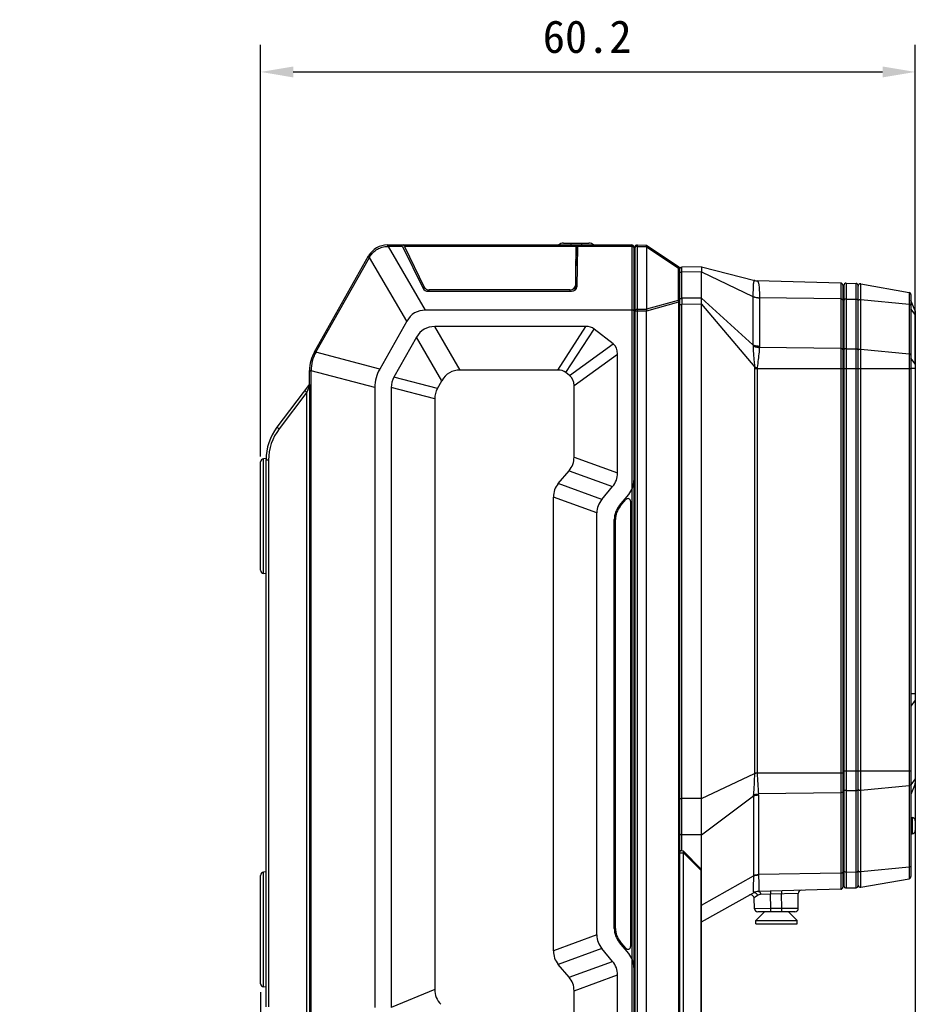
# Model space of a CAD drawing. Header units: millimetres. Extents: x 29 to 359, y 24 to 268.
# Tile 9 of 17: x 157 to 240, y 175 to 266. Entities that reach past the tile are written whole.
import ezdxf

# ---------------------------------------------------------------- set-up
doc = ezdxf.new("R2010")
doc.units = ezdxf.units.MM
doc.header["$LTSCALE"] = 23.1
doc.header["$PDMODE"] = 3
doc.header["$PDSIZE"] = 8
doc.layers.get('0').update_dxf_attribs({"linetype": 'CONTINUOUS'})
doc.layers.get('Defpoints').update_dxf_attribs({"linetype": 'CONTINUOUS'})
doc.layers.add('00_COMPONENTS', color=7, linetype='CONTINUOUS')
doc.layers.add('51__DRAFT_DIMS', color=7, linetype='CONTINUOUS')
doc.styles.get("Standard").update_dxf_attribs({"font": 'simfang.ttf'})
doc.dimstyles.new('DIMSTYLE_1', dxfattribs={"dimtxt": 3, "dimasz": 3, "dimexe": 2.5, "dimexo": 0.5, "dimgap": 0.75, "dimtad": 1, "dimdsep": 46, "dimtxsty": 'STANDARD', "dimblk": '_FILLED', "dimblk1": '_FILLED', "dimblk2": '_FILLED', "dimcen": 0.09, "dimclrt": 256, "dimazin": 2, "dimtp": 0.3, "dimtm": 0.3, "dimtfac": 1, "dimtofl": 0, "dimtmove": 0, "dimatfit": 3, "dimldrblk": '_FILLED', "dimfxl": 1, "dimtolj": 1, "dimarcsym": 0})
doc.dimstyles.new('DIMSTYLE_2', dxfattribs={"dimtxt": 3, "dimasz": 3, "dimexe": 2.5, "dimexo": 0.5, "dimgap": 0.75, "dimtad": 1, "dimdec": 1, "dimdsep": 46, "dimtxsty": 'STANDARD', "dimblk": '_FILLED', "dimblk1": '_FILLED', "dimblk2": '_FILLED', "dimcen": 0.09, "dimclrt": 256, "dimazin": 2, "dimtp": 0.3, "dimtm": 0.3, "dimtfac": 1, "dimtdec": 1, "dimtofl": 0, "dimtmove": 0, "dimatfit": 3, "dimldrblk": '_FILLED', "dimfxl": 1, "dimtolj": 1, "dimarcsym": 0})
doc.dimstyles.get("Standard").update_dxf_attribs({"dimtxt": 3, "dimasz": 3, "dimexe": 2.5, "dimexo": 0.5, "dimtad": 1, "dimdsep": 46, "dimtxsty": 'STANDARD', "dimblk": '_FILLED', "dimblk1": '_FILLED', "dimblk2": '_FILLED', "dimcen": 0.09, "dimclrt": 3, "dimazin": 2, "dimtol": 1, "dimtp": 0.01, "dimtm": 0.01, "dimtfac": 1, "dimtofl": 0, "dimtmove": 0, "dimatfit": 3, "dimldrblk": '_FILLED', "dimfxl": 1, "dimtolj": 1, "dimarcsym": 0})

# ---------------------------------------------------------------- blocks, each defined once
blk = doc.blocks.new('_FILLED')
at = {"color": 0, "linetype": 'ByBlock'}
blk.add_solid([(0, 0), (-1, 0.167), (-1, -0.167)], dxfattribs=at)
blk = doc.blocks.new('*D3')
at = {"layer": '51__DRAFT_DIMS', "color": 0, "lineweight": -2}
for p, q in [((179.456, 225.812), (179.456, 263.66)), ((239.606, 234.386), (239.606, 263.66)), ((182.456, 261.16), (236.606, 261.16))]:
    blk.add_line(p, q, dxfattribs=at)
at = {"layer": 'Defpoints', "color": 0}
for p in [(239.606, 261.16), (239.606, 233.886), (179.456, 225.312)]:
    blk.add_point(p, dxfattribs=at)
at = {"layer": '51__DRAFT_DIMS', "color": 0, "linetype": 'ByBlock', "lineweight": -2, "xscale": 3, "yscale": 3, "zscale": 3, "rotation": 180}
blk.add_blockref('_FILLED', (179.456, 261.16), dxfattribs=at)
at = {"layer": '51__DRAFT_DIMS', "color": 0, "linetype": 'ByBlock', "lineweight": -2, "xscale": 3, "yscale": 3, "zscale": 3}
blk.add_blockref('_FILLED', (239.606, 261.16), dxfattribs=at)
at = {"layer": '51__DRAFT_DIMS', "insert": (209.464, 265.91), "char_height": 3, "attachment_point": 2, "line_spacing_factor": 0.9}
blk.add_mtext('\\A1;60.2', dxfattribs=at)
blk = doc.blocks.new('*D4')
at = {"layer": '51__DRAFT_DIMS', "color": 0, "lineweight": -2}
for p, q in [((179.456, 176.582), (179.456, 122.513)), ((219.956, 162.556), (219.956, 122.513)), ((182.456, 125.013), (216.956, 125.013))]:
    blk.add_line(p, q, dxfattribs=at)
at = {"layer": 'Defpoints', "color": 0}
for p in [(179.456, 177.082), (219.956, 163.056), (219.956, 125.013)]:
    blk.add_point(p, dxfattribs=at)
at = {"layer": '51__DRAFT_DIMS', "color": 0, "linetype": 'ByBlock', "lineweight": -2, "xscale": 3, "yscale": 3, "zscale": 3, "rotation": 180}
blk.add_blockref('_FILLED', (179.456, 125.013), dxfattribs=at)
at = {"layer": '51__DRAFT_DIMS', "color": 0, "linetype": 'ByBlock', "lineweight": -2, "xscale": 3, "yscale": 3, "zscale": 3}
blk.add_blockref('_FILLED', (219.956, 125.013), dxfattribs=at)
at = {"layer": '51__DRAFT_DIMS', "insert": (199.61, 129.763), "char_height": 3, "attachment_point": 2, "line_spacing_factor": 0.9}
blk.add_mtext('\\A1;40.5', dxfattribs=at)
blk = doc.blocks.new('*D22')
at = {"color": 0, "lineweight": -2}
for p, q in [((239.608, 195.749), (239.608, 115.059)), ((157.327, 161.787), (157.327, 115.059)), ((160.327, 117.559), (193.685, 117.559)), ((236.608, 117.559), (203.25, 117.559))]:
    blk.add_line(p, q, dxfattribs=at)
at = {"layer": 'Defpoints', "color": 0}
for p in [(239.608, 196.249), (157.327, 162.287), (239.608, 117.559)]:
    blk.add_point(p, dxfattribs=at)
at = {"color": 0, "linetype": 'ByBlock', "lineweight": -2, "xscale": 3, "yscale": 3, "zscale": 3, "rotation": 180}
blk.add_blockref('_FILLED', (157.327, 117.559), dxfattribs=at)
at = {"color": 0, "linetype": 'ByBlock', "lineweight": -2, "xscale": 3, "yscale": 3, "zscale": 3}
blk.add_blockref('_FILLED', (239.608, 117.559), dxfattribs=at)
at = {"color": 0, "insert": (198.468, 117.559), "char_height": 3, "attachment_point": 5}
blk.add_mtext('\\A1;82.3{}{{\\H0.7x;}{}}', dxfattribs=at)

msp = doc.modelspace()

# ---------------------------------------------------------------- linework, layer by layer
at = {"layer": '00_COMPONENTS'}
for p, q in [((207.29, 245.437), (209.623, 245.437)), ((207.956, 245.437), (207.956, 245.262)), ((208.956, 245.437), (208.956, 245.262)), ((191.118, 245.126), (191.2, 245.129)), ((191.124, 245.262), (213.556, 245.262)), ((191.2, 245.262), (191.2, 245.129)), ((194.624, 239.262), (191.2, 245.129)), ((192.504, 245.129), (191.2, 245.129)), ((192.504, 245.129), (194.388, 241.263)), ((192.666, 245.129), (194.489, 241.388)), ((208.428, 245.129), (192.666, 245.129)), ((208.428, 245.129), (208.375, 241.539)), ((208.466, 243.87), (208.52, 245.262)), ((208.578, 245.129), (208.524, 241.414)), ((213.556, 245.129), (208.578, 245.129)), ((213.556, 245.262), (213.556, 157.262)), ((213.756, 245.062), (213.756, 157.462)), ((213.856, 245.059), (213.856, 157.466)), ((214.06, 245.259), (214.06, 157.266)), ((214.06, 245.259), (214.905, 245.244)), ((214.06, 245.127), (214.922, 245.118)), ((214.906, 245.243), (217.867, 243.269)), ((214.922, 245.118), (214.924, 245.118)), ((214.924, 245.118), (214.924, 239.357)), ((214.927, 245.096), (217.829, 243.162)), ((184.409, 235.441), (189.382, 244.246)), ((184.535, 235.392), (189.461, 244.114)), ((189.345, 244.18), (189.461, 244.114)), ((189.461, 244.114), (189.503, 244.184)), ((192.885, 238.247), (189.461, 244.114)), ((208.407, 243.693), (208.435, 243.722)), ((208.466, 243.87), (208.435, 243.429)), ((208.435, 243.429), (208.435, 243.722)), ((208.435, 241.184), (208.435, 243.429)), ((217.829, 243.162), (217.829, 240.146)), ((217.956, 243.103), (217.956, 159.422)), ((219.956, 243.245), (218.153, 243.213)), ((219.956, 242.8), (218.153, 242.768)), ((218.153, 240.352), (218.153, 242.768)), ((219.956, 243.245), (219.956, 242.8)), ((219.956, 243.245), (224.853, 241.989)), ((219.956, 240.361), (219.956, 242.8)), ((219.956, 242.8), (224.697, 240.528)), ((225.069, 241.959), (225.075, 241.958)), ((232.762, 241.758), (225.069, 241.959)), ((232.762, 241.758), (232.762, 186.032)), ((233.262, 241.745), (233.262, 186.15)), ((233.262, 241.745), (234.162, 241.721)), ((234.162, 186.173), (234.162, 241.721)), ((234.591, 186.22), (234.591, 241.675)), ((234.591, 241.675), (239.041, 240.89)), ((194.472, 241.148), (194.489, 241.388)), ((194.851, 241.003), (208.023, 241.003)), ((194.944, 241.003), (194.952, 241.128)), ((207.875, 241.128), (194.952, 241.128)), ((207.875, 241.128), (207.863, 241.003)), ((208.374, 241.512), (208.336, 241.094)), ((232.956, 241.558), (232.956, 186.232)), ((233.056, 241.545), (233.056, 186.349)), ((234.356, 186.373), (234.356, 241.521)), ((239.041, 240.89), (239.041, 187.004)), ((217.865, 239.986), (214.905, 239.182)), ((217.829, 240.146), (214.924, 239.357)), ((217.865, 239.986), (217.865, 162.539)), ((217.956, 239.986), (217.865, 239.986)), ((219.956, 240.361), (218.153, 240.352)), ((219.956, 161.395), (219.956, 240.361)), ((219.956, 240.361), (224.696, 236.079)), ((224.697, 240.518), (224.696, 236.079)), ((225.288, 240.399), (225.287, 235.961)), ((232.762, 240.291), (225.288, 240.399)), ((233.262, 240.284), (234.162, 240.27)), ((234.591, 240.245), (239.041, 239.809)), ((239.206, 240.693), (239.206, 187.201)), ((239.592, 239.187), (239.206, 240.151)), ((213.556, 239.262), (194.624, 239.262)), ((214.905, 239.171), (213.856, 239.171)), ((214.92, 239.328), (214.06, 239.336)), ((214.905, 163.353), (214.905, 239.171)), ((217.956, 239.797), (218.153, 239.797)), ((219.956, 239.807), (218.153, 239.797)), ((218.153, 189.579), (218.153, 239.797)), ((219.956, 239.807), (224.854, 234.023)), ((239.592, 238.859), (239.206, 239.394)), ((239.592, 239.187), (239.592, 195.715)), ((239.606, 239.112), (239.606, 195.789)), ((192.885, 238.247), (190.401, 233.849)), ((213.856, 238.778), (213.756, 238.778)), ((197.801, 233.762), (195.466, 237.762)), ((209.354, 237.762), (195.466, 237.762)), ((206.758, 233.762), (209.354, 237.762)), ((207.501, 233.529), (210.097, 237.529)), ((211.846, 236.163), (210.097, 237.529)), ((193.777, 236.776), (191.707, 233.112)), ((196.112, 232.776), (193.777, 236.776)), ((184.418, 235.457), (184.535, 235.392)), ((184.525, 235.374), (184.535, 235.392)), ((190.401, 233.849), (184.535, 235.392)), ((207.846, 233.26), (211.846, 236.163)), ((232.762, 235.731), (225.284, 235.839)), ((233.262, 235.724), (234.162, 235.71)), ((234.591, 235.685), (239.041, 235.249)), ((208.256, 232.326), (212.256, 235.229)), ((212.256, 224.298), (212.256, 235.229)), ((239.592, 234.318), (239.206, 234.853)), ((183.956, 232.442), (183.956, 233.719)), ((183.956, 233.7), (184.09, 233.7)), ((184.09, 233.7), (184.09, 233.72)), ((184.09, 172.742), (184.09, 233.7)), ((189.956, 232.158), (184.09, 233.7)), ((206.758, 233.762), (197.801, 233.762)), ((207.846, 233.26), (207.501, 233.529)), ((224.847, 233.902), (224.847, 196.732)), ((224.847, 233.902), (232.956, 233.902)), ((225.069, 233.902), (225.069, 196.732)), ((232.956, 233.635), (233.056, 233.635)), ((233.056, 233.902), (239.206, 233.902)), ((239.606, 233.886), (239.206, 233.886)), ((195.707, 232.06), (191.707, 233.112)), ((195.707, 232.06), (196.112, 232.776)), ((183.956, 232.462), (180.965, 228.499)), ((183.698, 231.717), (181.156, 228.349)), ((183.972, 232.382), (183.698, 231.717)), ((183.698, 172.742), (183.698, 231.717)), ((183.786, 231.929), (183.772, 231.896)), ((183.972, 172.742), (183.972, 232.382)), ((189.956, 232.158), (189.956, 175.172)), ((191.456, 232.158), (191.456, 175.173)), ((195.456, 231.106), (191.456, 232.158)), ((208.256, 225.754), (208.256, 232.326)), ((195.456, 231.106), (195.456, 176.829)), ((179.959, 225.635), (179.725, 225.61)), ((179.725, 215.054), (179.725, 225.61)), ((179.956, 175.212), (179.956, 225.54)), ((180.198, 225.487), (179.956, 225.487)), ((180.198, 225.487), (180.198, 175.212)), ((208.256, 225.754), (212.256, 224.298)), ((179.456, 215.352), (179.456, 225.312)), ((206.81, 223.325), (207.802, 224.507)), ((207.802, 224.507), (211.802, 223.051)), ((210.81, 221.869), (206.81, 223.325)), ((210.81, 221.869), (211.802, 223.051)), ((206.356, 180.377), (206.356, 222.078)), ((210.356, 220.622), (206.356, 222.078)), ((212.424, 221.303), (213.288, 222.333)), ((212.501, 221.239), (213.015, 221.851)), ((213.456, 221.691), (213.456, 180.764)), ((210.356, 181.833), (210.356, 220.622)), ((211.956, 182.437), (211.956, 220.018)), ((212.056, 182.437), (212.056, 220.018)), ((179.956, 215.03), (179.725, 215.054)), ((239.606, 204.008), (239.206, 204.008)), ((239.592, 203.409), (239.206, 202.874)), ((219.956, 194.369), (224.848, 196.68)), ((224.847, 196.732), (232.956, 196.732)), ((232.956, 196.92), (239.206, 196.92)), ((234.591, 195.138), (239.041, 195.573)), ((239.592, 196.176), (239.206, 195.641)), ((239.592, 195.715), (239.206, 194.751)), ((219.956, 191.04), (224.741, 194.628)), ((224.741, 194.628), (224.741, 187.318)), ((232.762, 194.903), (225.201, 194.793)), ((225.203, 194.699), (225.203, 187.389)), ((233.262, 195.099), (234.162, 195.112)), ((217.956, 194.378), (218.153, 194.378)), ((218.153, 193.326), (218.153, 194.378)), ((219.956, 194.369), (218.153, 194.378)), ((218.153, 191.727), (218.153, 193.326)), ((239.206, 192.632), (239.306, 192.632)), ((239.306, 192.632), (239.306, 191.132)), ((239.606, 192.332), (239.606, 191.432)), ((218.153, 191.384), (218.153, 191.727)), ((219.956, 191.04), (218.153, 191.05)), ((239.206, 191.132), (239.306, 191.132)), ((217.956, 189.379), (218.298, 189.379)), ((219.898, 187.921), (218.298, 189.521)), ((218.298, 162.572), (218.298, 189.379)), ((219.898, 187.779), (218.298, 189.379)), ((179.956, 187.635), (179.725, 187.61)), ((179.725, 177.054), (179.725, 187.61)), ((219.898, 187.779), (219.898, 163.056)), ((219.898, 187.779), (219.956, 187.779)), ((232.762, 187.499), (225.203, 187.389)), ((233.262, 187.611), (234.162, 187.624)), ((234.591, 187.65), (239.041, 188.085)), ((179.456, 177.352), (179.456, 187.312)), ((219.956, 184.585), (224.742, 187.265)), ((234.591, 186.22), (239.041, 187.004)), ((219.956, 183.027), (224.742, 185.707)), ((224.741, 185.707), (224.742, 185.707)), ((232.762, 186.032), (225.203, 185.834)), ((225.204, 185.834), (225.203, 185.834)), ((226.314, 185.571), (225.391, 185.546)), ((226.306, 185.863), (226.314, 185.571)), ((228.856, 185.637), (226.314, 185.571)), ((226.349, 184.254), (226.314, 185.571)), ((227.306, 185.889), (227.314, 185.597)), ((227.349, 184.254), (227.314, 185.597)), ((228.856, 184.262), (228.856, 185.637)), ((233.262, 186.15), (234.162, 186.173)), ((225.12, 185.459), (224.79, 185.238)), ((224.841, 184.247), (224.79, 185.238)), ((226.349, 184.254), (224.841, 184.247)), ((224.956, 183.162), (225.756, 183.962)), ((228.556, 183.962), (225.141, 183.962)), ((226.349, 183.962), (226.349, 184.254)), ((227.349, 184.254), (226.349, 184.254)), ((228.856, 184.262), (227.349, 184.254)), ((227.349, 183.962), (227.349, 184.254)), ((228.756, 183.162), (227.956, 183.962)), ((224.956, 182.862), (224.956, 183.162)), ((224.956, 183.162), (228.756, 183.162)), ((224.958, 182.862), (228.755, 182.862)), ((228.756, 182.862), (228.756, 183.162)), ((210.356, 181.833), (206.356, 180.377)), ((213.288, 180.121), (212.424, 181.151)), ((213.015, 180.603), (212.501, 181.216)), ((210.81, 180.586), (206.81, 179.13)), ((211.802, 179.403), (210.81, 180.586)), ((207.802, 177.947), (211.802, 179.403)), ((207.802, 177.947), (206.81, 179.13)), ((208.256, 176.7), (212.256, 178.156)), ((212.256, 167.275), (212.256, 178.156)), ((179.956, 177.03), (179.725, 177.054)), ((195.456, 176.829), (191.456, 175.173)), ((208.256, 170.178), (208.256, 176.7))]:
    msp.add_line(p, q, dxfattribs=at)
msp.add_lwpolyline([(183.879, 232.156), (183.869, 232.132), (183.859, 232.107)], dxfattribs=at)
for centre, radius, start, end in [((207.29, 244.812), 0.625, 90, 133.93443), ((209.623, 244.812), 0.625, 46.06557, 90), ((191.124, 243.262), 2, 90, 150.54083), ((213.556, 245.062), 0.2, 0, 90), ((214.056, 245.059), 0.2, 89, 180), ((215.256, 245.183), 0.34, 189.68091, 191.03332), ((213.656, 243.959), 0.2, 300.00668, 360), ((217.756, 243.103), 0.2, 0, 56.30993), ((218.156, 243.013), 0.2, 91, 180), ((225.095, 242.959), 1, 255.61337, 268.5), ((225.098, 242.947), 0.989, 255.61484, 268.6442), ((232.756, 241.558), 0.2, 0, 88.5), ((233.256, 241.545), 0.2, 88.5, 180), ((234.156, 241.521), 0.2, 0, 88.5), ((234.556, 241.478), 0.2, 80, 180), ((232.856, 240.974), 0.2, 300.00969, 360), ((239.006, 240.693), 0.2, 0, 80), ((473.362, 240.075), 255.21, 179.93774, 180.06226), ((239.406, 239.112), 0.2, 0, 21.80141), ((187.456, 233.719), 3.5, 150.54083, 180), ((187.568, 233.69), 3.478, 151.04124, 179.49959), ((234.418, 235.575), 0.0617, 174.53876, 179.99171), ((225.892, 233.902), 1.045, 173.33478, 179.98666), ((228.837, 266.045), 32.268, 262.90925, 263.30758), ((225.705, 233.902), 0.635, 171.44742, 179.97114), ((184.956, 225.487), 5, 142.95753, 180), ((184.948, 225.487), 4.75, 142.95753, 180), ((179.756, 225.312), 0.3, 96, 180), ((211.756, 223.619), 2, 320, 360), ((213.206, 221.691), 0.25, 0, 140), ((213.956, 220.018), 2, 140, 180), ((213.956, 220.018), 1.9, 140, 180), ((179.756, 215.352), 0.3, 180, 264), ((225.886, 196.732), 1.039, 180.00102, 182.82502), ((228.829, 120.96), 75.825, 92.84123, 93.00974), ((225.699, 196.732), 0.629, 180.00221, 183.63119), ((427.046, 209.554), 202.384, 183.64379, 184.18255), ((239.406, 195.789), 0.2, 338.19859, 360), ((223.471, 194.765), 1.278, 353.83249, 357.39255), ((223.54, 194.699), 1.663, 359.98131, 3.24197), ((234.418, 195.247), 0.0617, 180.00829, 185.46124), ((239.306, 192.332), 0.3, 0, 90), ((239.306, 191.432), 0.3, 270, 360), ((218.156, 189.379), 0.2, 45, 180), ((179.756, 187.312), 0.3, 96, 180), ((219.756, 187.779), 0.2, 0, 45), ((226.193, 187.389), 0.989, 179.99447, 182.39306), ((226.381, 187.318), 1.64, 179.99773, 181.8586), ((232.856, 186.921), 0.2, 0, 59.99031), ((239.006, 187.201), 0.2, 280, 360), ((225.229, 184.834), 1, 91.5, 119.24883), ((224.822, 185.562), 0.166, 115.46264, 119.24592), ((225.23, 184.835), 0.999, 91.47716, 119.24806), ((229.156, 185.637), 0.3, 91.5, 180), ((232.756, 186.232), 0.2, 271.5, 360), ((233.256, 186.349), 0.2, 180, 271.5), ((234.156, 186.373), 0.2, 271.5, 360), ((234.556, 186.417), 0.2, 180, 280), ((224.49, 185.222), 0.3, 3, 119.24883), ((225.141, 184.262), 0.3, 183, 270), ((228.556, 184.262), 0.3, 270, 360), ((213.956, 182.437), 2, 180, 220), ((213.956, 182.437), 1.9, 180, 220), ((213.206, 180.764), 0.25, 220, 360), ((211.756, 178.836), 2, 0, 40), ((179.756, 177.352), 0.3, 180, 264)]:
    msp.add_arc(centre, radius, start, end, dxfattribs=at)
for centre, major_axis, ratio, start_param, end_param in [((192.492, 244.962), (-0.101, 0.299), 0.232074, -1.060659, -0.077865), ((192.654, 244.962), (-0.101, 0.299), 0.232072, -1.060659, -0.077865), ((208.412, 244.962), (0.012, 0.3), 0.035654, -0.981424, 0.001369), ((208.562, 244.962), (0.012, 0.3), 0.035656, -0.981424, 0.00137), ((215.615, 244.969), (0.689, -0.165), 0.307877, -3.06782, -2.972477), ((207.935, 243.429), (0.501, 0.001), 0.680615, -0.001179, 0.351102), ((207.935, 243.721), (0.501, 0.001), 0.680615, -0.001179, 0.326445), ((194.851, 241.419), (0.5, 0), 0.831442, -2.756624, -1.5708), ((194.952, 241.544), (0.5, 0), 0.831443, -2.756623, -1.570796), ((207.875, 241.544), (0.501, 0), 0.830971, -1.570796, -0.012096), ((208.023, 241.419), (0.501, 0), 0.830971, 4.712386, 6.271089), ((197.246, 232.772), (3.637, -6.231), 0.498973, 2.8582, 3.424985), ((215.327, 239.171), (0.422, 0), 0.649116, 3.10401, 3.141593), ((214.059, 238.996), (0.858, 0.393), 0.276052, -0.223051, -0.125837), ((213.586, 204.777), (-19.108, 32.737), 0.211051, -0.122564, 0.122564), ((196.764, 217.147), (13.26, 20.435), 0.205253, -0.018032, 0.132405), ((191.641, 221.149), (20.405, 14.808), 0.198319, -0.142933, 0.056928), ((201.134, 230.124), (11.065, -2.909), 0.541887, 3.000084, 3.283101), ((215.92, 200.777), (19.108, -32.737), 0.211051, 3.019028, 3.264157), ((194.168, 213.147), (-13.26, -20.435), 0.205253, 3.12356, 3.273998), ((224.441, 223.996), (32.922, -8.655), 0.235012, 3.079887, 3.203298), ((187.641, 218.246), (-20.405, -14.808), 0.198319, 2.998659, 3.19852), ((228.441, 222.945), (32.922, -8.655), 0.235012, 3.079887, 3.203298), ((175.272, 237.054), (-32.871, 11.964), 0.228697, 3.058545, 3.22464), ((179.272, 235.598), (32.871, -11.964), 0.228697, -0.083047, 0.083047), ((239.341, 210.778), (32.871, -11.964), 0.228697, 3.058545, 3.22464), ((243.341, 209.322), (32.871, -11.964), 0.228697, 3.058545, 3.22464), ((243.341, 193.132), (32.871, 11.964), 0.228697, 3.058545, 3.22464), ((239.341, 191.676), (32.871, 11.964), 0.228697, 3.058545, 3.22464), ((179.272, 166.857), (32.871, 11.964), 0.228697, -0.083047, 0.083047), ((175.272, 165.401), (-32.871, -11.964), 0.228697, 3.058545, 3.22464), ((228.441, 189.688), (32.842, 13.604), 0.225045, 3.048645, 3.234541)]:
    msp.add_ellipse(centre, major_axis=major_axis, ratio=ratio, start_param=start_param, end_param=end_param, dxfattribs=at)
for points, knots in [([(189.503, 244.184), (189.587, 244.323), (189.791, 244.58), (190.181, 244.877), (190.632, 245.071), (190.956, 245.122), (191.118, 245.126)], [0, 0, 0, 0, 0.249986, 0.499998, 0.75001, 1, 1, 1, 1]), ([(191.124, 245.262), (191.123, 245.262), (191.123, 245.261), (191.123, 245.26), (191.122, 245.257), (191.122, 245.253), (191.122, 245.248), (191.121, 245.239), (191.12, 245.225), (191.12, 245.205), (191.119, 245.182), (191.119, 245.155), (191.118, 245.136), (191.118, 245.126)], [0, 0, 0, 0, 0.00521, 0.018244, 0.039536, 0.069082, 0.106797, 0.15255, 0.267456, 0.412073, 0.584181, 0.781177, 1, 1, 1, 1]), ([(213.756, 245.018), (213.756, 245.025), (213.754, 245.04), (213.741, 245.062), (213.722, 245.081), (213.687, 245.104), (213.631, 245.124), (213.582, 245.129), (213.556, 245.129)], [0, 0, 0, 0, 0.08844, 0.183869, 0.29103, 0.411811, 0.690209, 1, 1, 1, 1]), ([(214.06, 245.127), (214.034, 245.127), (213.984, 245.122), (213.927, 245.103), (213.891, 245.08), (213.872, 245.06), (213.859, 245.039), (213.856, 245.023), (213.856, 245.016)], [0, 0, 0, 0, 0.309489, 0.588285, 0.709253, 0.816471, 0.911792, 1, 1, 1, 1]), ([(214.921, 245.126), (214.918, 245.142), (214.916, 245.164), (214.914, 245.191), (214.913, 245.208), (214.912, 245.221), (214.911, 245.232), (214.909, 245.239), (214.907, 245.243), (214.906, 245.243)], [0, 0, 0, 0, 0.393476, 0.558047, 0.69856, 0.813456, 0.901655, 0.962999, 1, 1, 1, 1]), ([(189.382, 244.246), (189.382, 244.246), (189.383, 244.246), (189.385, 244.245), (189.388, 244.244), (189.391, 244.243), (189.396, 244.24), (189.404, 244.236), (189.417, 244.23), (189.434, 244.221), (189.455, 244.21), (189.478, 244.198), (189.495, 244.189), (189.503, 244.184)], [0, 0, 0, 0, 0.00521, 0.018244, 0.039536, 0.069082, 0.106797, 0.15255, 0.267456, 0.412073, 0.584181, 0.781177, 1, 1, 1, 1]), ([(208.466, 243.87), (208.466, 243.877), (208.463, 243.892), (208.451, 243.914), (208.434, 243.936), (208.419, 243.949), (208.411, 243.955)], [0, 0, 0, 0, 0.210244, 0.440607, 0.701665, 1, 1, 1, 1]), ([(213.856, 243.649), (213.856, 243.639), (213.851, 243.618), (213.829, 243.59), (213.797, 243.568), (213.771, 243.557), (213.756, 243.553)], [0, 0, 0, 0, 0.20057, 0.42752, 0.694057, 1, 1, 1, 1]), ([(217.867, 243.269), (217.867, 243.269), (217.867, 243.268), (217.867, 243.267), (217.866, 243.265), (217.865, 243.261), (217.864, 243.257), (217.862, 243.252), (217.86, 243.247), (217.857, 243.237), (217.852, 243.224), (217.845, 243.206), (217.837, 243.185), (217.832, 243.17), (217.829, 243.162)], [0, 0, 0, 0, 0.004982, 0.018077, 0.03943, 0.06899, 0.106664, 0.152319, 0.205792, 0.266896, 0.411113, 0.582955, 0.78014, 1, 1, 1, 1]), ([(217.956, 243.059), (217.956, 243.064), (217.955, 243.076), (217.948, 243.092), (217.937, 243.108), (217.915, 243.128), (217.879, 243.148), (217.847, 243.158), (217.829, 243.162)], [0, 0, 0, 0, 0.095147, 0.194848, 0.302717, 0.420988, 0.690616, 1, 1, 1, 1]), ([(217.956, 242.657), (217.956, 242.664), (217.959, 242.68), (217.971, 242.701), (217.99, 242.72), (218.024, 242.743), (218.079, 242.762), (218.128, 242.768), (218.153, 242.768)], [0, 0, 0, 0, 0.08868, 0.184225, 0.291336, 0.411936, 0.689937, 1, 1, 1, 1]), ([(218.153, 242.768), (218.153, 242.801), (218.153, 242.863), (218.153, 242.95), (218.152, 243.016), (218.152, 243.063), (218.152, 243.094), (218.152, 243.121), (218.152, 243.145), (218.152, 243.165), (218.153, 243.18), (218.153, 243.19), (218.153, 243.196), (218.153, 243.201), (218.153, 243.205), (218.153, 243.209), (218.153, 243.211), (218.153, 243.212), (218.153, 243.213), (218.153, 243.213), (218.153, 243.213), (218.153, 243.213)], [0, 0, 0, 0, 0.219576, 0.417058, 0.589486, 0.665473, 0.734252, 0.795564, 0.849177, 0.89489, 0.932529, 0.948277, 0.961955, 0.97355, 0.983054, 0.990455, 0.995748, 0.997602, 0.998928, 0.999726, 1, 1, 1, 1]), ([(224.843, 241.99), (224.839, 241.991), (224.831, 241.99), (224.816, 241.986), (224.798, 241.971), (224.78, 241.943), (224.765, 241.904), (224.751, 241.853), (224.74, 241.79), (224.73, 241.714), (224.721, 241.627), (224.714, 241.527), (224.706, 241.371), (224.701, 241.2), (224.698, 241.014), (224.696, 240.86), (224.696, 240.697), (224.696, 240.586), (224.696, 240.528)], [0, 0, 0, 0, 0.007426, 0.014864, 0.031423, 0.052667, 0.080273, 0.115134, 0.157729, 0.208286, 0.266866, 0.333405, 0.407737, 0.578741, 0.674755, 0.777239, 0.885802, 1, 1, 1, 1]), ([(224.853, 241.989), (224.852, 241.989), (224.849, 241.99), (224.845, 241.99), (224.843, 241.99)], [0, 0, 0, 0, 0.256057, 1, 1, 1, 1]), ([(225.075, 241.958), (225.085, 241.956), (225.105, 241.947), (225.13, 241.921), (225.153, 241.884), (225.175, 241.835), (225.194, 241.774), (225.212, 241.702), (225.227, 241.618), (225.247, 241.484), (225.265, 241.291), (225.277, 241.08), (225.283, 240.892), (225.286, 240.738), (225.288, 240.575), (225.288, 240.464), (225.288, 240.408)], [0, 0, 0, 0, 0.018426, 0.040275, 0.067317, 0.100472, 0.140184, 0.186649, 0.239914, 0.29993, 0.439686, 0.604429, 0.695533, 0.792053, 0.893662, 1, 1, 1, 1]), ([(217.829, 240.146), (217.838, 240.121), (217.852, 240.068), (217.862, 240.014), (217.865, 239.986)], [0, 0, 0, 0, 0.487586, 1, 1, 1, 1]), ([(217.956, 240.043), (217.956, 240.048), (217.955, 240.06), (217.948, 240.076), (217.937, 240.092), (217.915, 240.112), (217.879, 240.132), (217.847, 240.142), (217.829, 240.146)], [0, 0, 0, 0, 0.095147, 0.194848, 0.302717, 0.420987, 0.690616, 1, 1, 1, 1]), ([(217.956, 240.241), (217.956, 240.248), (217.959, 240.263), (217.971, 240.284), (217.99, 240.303), (218.024, 240.327), (218.079, 240.346), (218.128, 240.352), (218.153, 240.352)], [0, 0, 0, 0, 0.08868, 0.184225, 0.291336, 0.411936, 0.689937, 1, 1, 1, 1]), ([(224.697, 240.528), (224.74, 240.509), (224.832, 240.475), (225.028, 240.426), (225.183, 240.41), (225.288, 240.408)], [0, 0, 0, 0, 0.234094, 0.481481, 1, 1, 1, 1]), ([(224.697, 240.528), (224.698, 240.528), (224.698, 240.527), (224.699, 240.525), (224.699, 240.524), (224.698, 240.523), (224.697, 240.522), (224.697, 240.521), (224.697, 240.519), (224.697, 240.518), (224.697, 240.518)], [0, 0, 0, 0, 0.160369, 0.313839, 0.428978, 0.527647, 0.63267, 0.739335, 0.862753, 1, 1, 1, 1]), ([(224.697, 240.518), (224.74, 240.499), (224.832, 240.465), (225.028, 240.417), (225.183, 240.401), (225.288, 240.399)], [0, 0, 0, 0, 0.233884, 0.481214, 1, 1, 1, 1]), ([(225.288, 240.408), (225.288, 240.407), (225.288, 240.406), (225.288, 240.404), (225.288, 240.401), (225.288, 240.4), (225.288, 240.399)], [0, 0, 0, 0, 0.250861, 0.500261, 0.750306, 1, 1, 1, 1]), ([(232.956, 240.18), (232.956, 240.187), (232.954, 240.202), (232.942, 240.223), (232.924, 240.242), (232.889, 240.265), (232.835, 240.285), (232.787, 240.29), (232.762, 240.291)], [0, 0, 0, 0, 0.088818, 0.184436, 0.291532, 0.412044, 0.689833, 1, 1, 1, 1]), ([(232.956, 239.76), (232.971, 239.764), (232.997, 239.775), (233.029, 239.798), (233.051, 239.825), (233.056, 239.846), (233.056, 239.856)], [0, 0, 0, 0, 0.305916, 0.572442, 0.7994, 1, 1, 1, 1]), ([(233.262, 240.284), (233.235, 240.284), (233.185, 240.279), (233.128, 240.26), (233.091, 240.237), (233.072, 240.217), (233.059, 240.196), (233.056, 240.18), (233.056, 240.173)], [0, 0, 0, 0, 0.309305, 0.588287, 0.709351, 0.816609, 0.911889, 1, 1, 1, 1]), ([(234.162, 240.27), (234.187, 240.27), (234.235, 240.264), (234.289, 240.245), (234.324, 240.222), (234.342, 240.203), (234.354, 240.182), (234.356, 240.167), (234.356, 240.16)], [0, 0, 0, 0, 0.310167, 0.587956, 0.708468, 0.815564, 0.911182, 1, 1, 1, 1]), ([(234.357, 240.141), (234.357, 240.144), (234.358, 240.154), (234.362, 240.163), (234.366, 240.17)], [0, 0, 0, 0, 0.242529, 1, 1, 1, 1]), ([(234.366, 240.17), (234.375, 240.184), (234.394, 240.202), (234.425, 240.22), (234.465, 240.236), (234.521, 240.247), (234.568, 240.247), (234.591, 240.245)], [0, 0, 0, 0, 0.19605, 0.311465, 0.4374, 0.712353, 1, 1, 1, 1]), ([(213.756, 239.202), (213.756, 239.206), (213.754, 239.212), (213.748, 239.219), (213.739, 239.227), (213.722, 239.236), (213.698, 239.245), (213.668, 239.252), (213.633, 239.258), (213.596, 239.261), (213.57, 239.262), (213.556, 239.262)], [0, 0, 0, 0, 0.055374, 0.088594, 0.127041, 0.221626, 0.340708, 0.482568, 0.643485, 0.818134, 1, 1, 1, 1]), ([(213.855, 239.154), (213.854, 239.145), (213.846, 239.126), (213.824, 239.102), (213.794, 239.082), (213.769, 239.072), (213.756, 239.068)], [0, 0, 0, 0, 0.202192, 0.4325, 0.698897, 1, 1, 1, 1]), ([(214.06, 239.336), (214.034, 239.336), (213.984, 239.331), (213.927, 239.312), (213.891, 239.289), (213.872, 239.269), (213.859, 239.248), (213.856, 239.232), (213.856, 239.225)], [0, 0, 0, 0, 0.309489, 0.588285, 0.709253, 0.816471, 0.911792, 1, 1, 1, 1]), ([(214.92, 239.328), (214.917, 239.317), (214.913, 239.293), (214.908, 239.245), (214.906, 239.207), (214.905, 239.182)], [0, 0, 0, 0, 0.231312, 0.477896, 1, 1, 1, 1]), ([(239.206, 239.7), (239.206, 239.707), (239.204, 239.72), (239.195, 239.739), (239.18, 239.757), (239.151, 239.779), (239.104, 239.799), (239.063, 239.807), (239.041, 239.809)], [0, 0, 0, 0, 0.091181, 0.188157, 0.295192, 0.414439, 0.68877, 1, 1, 1, 1]), ([(239.606, 238.818), (239.606, 238.825), (239.604, 238.84), (239.597, 238.853), (239.592, 238.859)], [0, 0, 0, 0, 0.48202, 1, 1, 1, 1]), ([(184.409, 235.441), (184.409, 235.441), (184.409, 235.441), (184.409, 235.44), (184.41, 235.44), (184.411, 235.44), (184.412, 235.439), (184.414, 235.438), (184.417, 235.436), (184.421, 235.433), (184.427, 235.43), (184.433, 235.427), (184.443, 235.421), (184.457, 235.413), (184.477, 235.401), (184.5, 235.388), (184.516, 235.379), (184.525, 235.374)], [0, 0, 0, 0, 0.001091, 0.004278, 0.009574, 0.016977, 0.026482, 0.03808, 0.067508, 0.10515, 0.150866, 0.20448, 0.265795, 0.410565, 0.582979, 0.780465, 1, 1, 1, 1]), ([(224.696, 236.079), (224.739, 236.06), (224.831, 236.027), (225.027, 235.978), (225.182, 235.962), (225.287, 235.961)], [0, 0, 0, 0, 0.233889, 0.48122, 1, 1, 1, 1]), ([(224.696, 236.079), (224.697, 236.062), (224.7, 236.028), (224.702, 235.993), (224.703, 235.976)], [0, 0, 0, 0, 0.500535, 1, 1, 1, 1]), ([(224.703, 235.976), (224.745, 235.956), (224.835, 235.921), (225.028, 235.866), (225.181, 235.845), (225.284, 235.839)], [0, 0, 0, 0, 0.235652, 0.483532, 1, 1, 1, 1]), ([(224.703, 235.976), (224.714, 235.661), (224.739, 235.178), (224.796, 234.528), (224.833, 234.192), (224.854, 234.023)], [0, 0, 0, 0, 0.482763, 0.739838, 1, 1, 1, 1]), ([(225.284, 235.839), (225.274, 235.697), (225.243, 235.324), (225.177, 234.709), (225.113, 234.238), (225.077, 233.996)], [0, 0, 0, 0, 0.230729, 0.60556, 1, 1, 1, 1]), ([(225.287, 235.961), (225.287, 235.94), (225.287, 235.9), (225.285, 235.86), (225.284, 235.839)], [0, 0, 0, 0, 0.500043, 1, 1, 1, 1]), ([(232.956, 235.62), (232.956, 235.627), (232.954, 235.642), (232.942, 235.663), (232.924, 235.682), (232.889, 235.705), (232.835, 235.725), (232.787, 235.73), (232.762, 235.731)], [0, 0, 0, 0, 0.088818, 0.184436, 0.291532, 0.412044, 0.689833, 1, 1, 1, 1]), ([(232.956, 235.422), (232.971, 235.427), (232.997, 235.438), (233.029, 235.46), (233.051, 235.487), (233.056, 235.508), (233.056, 235.518)], [0, 0, 0, 0, 0.305916, 0.572442, 0.7994, 1, 1, 1, 1]), ([(233.262, 235.724), (233.235, 235.724), (233.185, 235.719), (233.128, 235.7), (233.091, 235.677), (233.072, 235.657), (233.059, 235.636), (233.056, 235.62), (233.056, 235.613)], [0, 0, 0, 0, 0.309305, 0.588287, 0.709351, 0.816609, 0.911889, 1, 1, 1, 1]), ([(234.162, 235.71), (234.187, 235.71), (234.235, 235.704), (234.289, 235.685), (234.324, 235.662), (234.342, 235.643), (234.354, 235.622), (234.356, 235.607), (234.356, 235.6)], [0, 0, 0, 0, 0.310167, 0.587956, 0.708468, 0.815564, 0.911182, 1, 1, 1, 1]), ([(234.357, 235.581), (234.357, 235.584), (234.358, 235.594), (234.362, 235.603), (234.366, 235.61)], [0, 0, 0, 0, 0.242529, 1, 1, 1, 1]), ([(234.366, 235.61), (234.375, 235.624), (234.394, 235.642), (234.425, 235.66), (234.465, 235.676), (234.521, 235.687), (234.568, 235.687), (234.591, 235.685)], [0, 0, 0, 0, 0.19605, 0.311465, 0.4374, 0.712353, 1, 1, 1, 1]), ([(239.206, 235.14), (239.206, 235.147), (239.204, 235.16), (239.195, 235.179), (239.18, 235.197), (239.151, 235.219), (239.104, 235.239), (239.063, 235.247), (239.041, 235.249)], [0, 0, 0, 0, 0.091181, 0.188157, 0.295192, 0.414439, 0.68877, 1, 1, 1, 1]), ([(183.956, 233.719), (183.956, 233.72), (183.957, 233.719), (183.957, 233.72), (183.958, 233.72), (183.959, 233.72), (183.96, 233.72), (183.962, 233.72), (183.966, 233.72), (183.971, 233.72), (183.977, 233.72), (183.984, 233.72), (183.996, 233.72), (184.013, 233.72), (184.035, 233.72), (184.062, 233.72), (184.08, 233.72), (184.09, 233.72)], [0, 0, 0, 0, 0.001091, 0.004278, 0.009574, 0.016977, 0.026482, 0.03808, 0.067508, 0.10515, 0.150866, 0.20448, 0.265795, 0.410565, 0.582979, 0.780465, 1, 1, 1, 1]), ([(239.606, 234.277), (239.606, 234.284), (239.604, 234.299), (239.597, 234.312), (239.592, 234.318)], [0, 0, 0, 0, 0.48202, 1, 1, 1, 1]), ([(183.698, 231.717), (183.685, 231.726), (183.661, 231.745), (183.625, 231.772), (183.592, 231.798), (183.567, 231.817), (183.549, 231.831), (183.538, 231.84), (183.529, 231.848), (183.521, 231.854), (183.515, 231.859), (183.511, 231.863), (183.509, 231.865), (183.508, 231.866), (183.507, 231.867), (183.507, 231.867), (183.507, 231.867)], [0, 0, 0, 0, 0.196368, 0.384386, 0.557103, 0.708111, 0.77369, 0.83182, 0.881963, 0.923656, 0.956519, 0.980255, 0.988641, 0.994687, 0.998415, 1, 1, 1, 1]), ([(183.956, 232.442), (183.956, 232.432), (183.96, 232.411), (183.967, 232.392), (183.972, 232.382)], [0, 0, 0, 0, 0.457996, 1, 1, 1, 1]), ([(181.156, 228.349), (181.144, 228.358), (181.119, 228.377), (181.083, 228.405), (181.05, 228.43), (181.025, 228.449), (181.008, 228.463), (180.997, 228.472), (180.987, 228.48), (180.979, 228.486), (180.973, 228.491), (180.969, 228.495), (180.967, 228.497), (180.966, 228.498), (180.966, 228.499), (180.965, 228.499), (180.965, 228.499)], [0, 0, 0, 0, 0.196368, 0.384386, 0.557103, 0.708111, 0.77369, 0.83182, 0.881963, 0.923656, 0.956519, 0.980255, 0.988641, 0.994687, 0.998415, 1, 1, 1, 1]), ([(239.606, 203.45), (239.606, 203.443), (239.604, 203.429), (239.597, 203.415), (239.592, 203.409)], [0, 0, 0, 0, 0.48202, 1, 1, 1, 1]), ([(224.848, 196.68), (224.829, 196.339), (224.793, 195.682), (224.761, 195.024), (224.747, 194.707)], [0, 0, 0, 0, 0.518816, 1, 1, 1, 1]), ([(232.956, 195.623), (232.971, 195.618), (232.997, 195.608), (233.029, 195.585), (233.051, 195.558), (233.056, 195.537), (233.056, 195.527)], [0, 0, 0, 0, 0.305916, 0.572442, 0.7994, 1, 1, 1, 1]), ([(239.206, 195.683), (239.206, 195.676), (239.204, 195.663), (239.195, 195.643), (239.18, 195.626), (239.151, 195.604), (239.104, 195.583), (239.063, 195.575), (239.041, 195.573)], [0, 0, 0, 0, 0.091181, 0.188157, 0.295192, 0.414439, 0.68877, 1, 1, 1, 1]), ([(239.606, 196.217), (239.606, 196.21), (239.604, 196.196), (239.597, 196.182), (239.592, 196.176)], [0, 0, 0, 0, 0.48202, 1, 1, 1, 1]), ([(224.741, 194.628), (224.814, 194.651), (224.967, 194.685), (225.123, 194.697), (225.203, 194.699)], [0, 0, 0, 0, 0.488742, 1, 1, 1, 1]), ([(224.747, 194.707), (224.818, 194.732), (224.968, 194.771), (225.122, 194.789), (225.201, 194.793)], [0, 0, 0, 0, 0.490462, 1, 1, 1, 1]), ([(232.956, 195.014), (232.956, 195.007), (232.954, 194.992), (232.942, 194.971), (232.924, 194.952), (232.889, 194.929), (232.835, 194.909), (232.787, 194.903), (232.762, 194.903)], [0, 0, 0, 0, 0.088818, 0.184436, 0.291532, 0.412044, 0.689833, 1, 1, 1, 1]), ([(233.262, 195.099), (233.235, 195.099), (233.185, 195.103), (233.128, 195.123), (233.091, 195.146), (233.072, 195.165), (233.059, 195.187), (233.056, 195.203), (233.056, 195.21)], [0, 0, 0, 0, 0.309305, 0.588287, 0.709351, 0.816609, 0.911889, 1, 1, 1, 1]), ([(234.162, 195.112), (234.187, 195.112), (234.235, 195.118), (234.289, 195.138), (234.324, 195.161), (234.342, 195.18), (234.354, 195.201), (234.356, 195.216), (234.356, 195.223)], [0, 0, 0, 0, 0.310167, 0.587956, 0.708468, 0.815564, 0.911182, 1, 1, 1, 1]), ([(234.357, 195.241), (234.357, 195.239), (234.358, 195.229), (234.362, 195.219), (234.366, 195.213)], [0, 0, 0, 0, 0.242529, 1, 1, 1, 1]), ([(234.366, 195.213), (234.375, 195.199), (234.394, 195.18), (234.425, 195.163), (234.465, 195.147), (234.521, 195.136), (234.568, 195.136), (234.591, 195.138)], [0, 0, 0, 0, 0.19605, 0.311465, 0.4374, 0.712353, 1, 1, 1, 1]), ([(217.956, 191.161), (217.956, 191.153), (217.959, 191.138), (217.971, 191.117), (217.99, 191.098), (218.024, 191.075), (218.079, 191.055), (218.128, 191.05), (218.153, 191.05)], [0, 0, 0, 0, 0.088695, 0.184252, 0.29137, 0.411971, 0.689959, 1, 1, 1, 1]), ([(218.298, 189.379), (218.305, 189.393), (218.315, 189.419), (218.322, 189.459), (218.317, 189.494), (218.305, 189.514), (218.298, 189.521)], [0, 0, 0, 0, 0.302114, 0.567264, 0.795707, 1, 1, 1, 1]), ([(232.956, 188.528), (232.971, 188.523), (232.997, 188.513), (233.029, 188.49), (233.051, 188.463), (233.056, 188.442), (233.056, 188.432)], [0, 0, 0, 0, 0.305916, 0.572442, 0.7994, 1, 1, 1, 1]), ([(219.898, 187.921), (219.905, 187.914), (219.917, 187.894), (219.922, 187.859), (219.915, 187.819), (219.905, 187.793), (219.898, 187.779)], [0, 0, 0, 0, 0.204345, 0.432831, 0.697985, 1, 1, 1, 1]), ([(224.741, 187.318), (224.814, 187.341), (224.967, 187.375), (225.123, 187.388), (225.203, 187.389)], [0, 0, 0, 0, 0.488742, 1, 1, 1, 1]), ([(232.956, 187.61), (232.956, 187.602), (232.954, 187.587), (232.942, 187.566), (232.924, 187.548), (232.889, 187.524), (232.835, 187.505), (232.787, 187.499), (232.762, 187.499)], [0, 0, 0, 0, 0.088818, 0.184436, 0.291532, 0.412044, 0.689833, 1, 1, 1, 1]), ([(233.262, 187.611), (233.235, 187.61), (233.185, 187.615), (233.128, 187.634), (233.091, 187.658), (233.072, 187.677), (233.059, 187.699), (233.056, 187.714), (233.056, 187.722)], [0, 0, 0, 0, 0.309305, 0.588287, 0.709351, 0.816609, 0.911889, 1, 1, 1, 1]), ([(234.162, 187.624), (234.187, 187.624), (234.235, 187.63), (234.289, 187.65), (234.324, 187.673), (234.342, 187.692), (234.354, 187.713), (234.356, 187.728), (234.356, 187.735)], [0, 0, 0, 0, 0.310167, 0.587956, 0.708468, 0.815564, 0.911182, 1, 1, 1, 1]), ([(234.357, 187.753), (234.357, 187.751), (234.358, 187.741), (234.362, 187.731), (234.366, 187.724)], [0, 0, 0, 0, 0.242529, 1, 1, 1, 1]), ([(234.366, 187.724), (234.375, 187.71), (234.394, 187.692), (234.425, 187.674), (234.465, 187.659), (234.521, 187.647), (234.568, 187.647), (234.591, 187.65)], [0, 0, 0, 0, 0.19605, 0.311465, 0.4374, 0.712353, 1, 1, 1, 1]), ([(239.206, 188.194), (239.206, 188.188), (239.204, 188.174), (239.195, 188.155), (239.18, 188.138), (239.151, 188.116), (239.104, 188.095), (239.063, 188.087), (239.041, 188.085)], [0, 0, 0, 0, 0.091181, 0.188157, 0.295192, 0.414439, 0.68877, 1, 1, 1, 1]), ([(224.742, 187.265), (224.739, 187.151), (224.733, 186.934), (224.728, 186.671), (224.725, 186.479), (224.724, 186.349), (224.723, 186.231), (224.723, 186.124), (224.723, 186.028), (224.724, 185.945), (224.725, 185.874), (224.727, 185.815), (224.729, 185.769), (224.732, 185.74), (224.734, 185.722), (224.736, 185.715), (224.737, 185.71), (224.738, 185.708), (224.74, 185.707), (224.741, 185.707)], [0, 0, 0, 0, 0.219261, 0.416682, 0.506212, 0.589143, 0.665146, 0.733924, 0.795209, 0.848763, 0.894384, 0.931905, 0.961196, 0.982183, 0.989562, 0.994889, 0.996804, 0.998249, 1, 1, 1, 1]), ([(224.742, 187.265), (224.815, 187.29), (224.967, 187.328), (225.124, 187.345), (225.204, 187.348)], [0, 0, 0, 0, 0.489728, 1, 1, 1, 1]), ([(225.204, 187.348), (225.209, 187.238), (225.217, 187.03), (225.226, 186.736), (225.231, 186.514), (225.233, 186.355), (225.233, 186.251), (225.233, 186.159), (225.231, 186.077), (225.229, 186.007), (225.226, 185.949), (225.222, 185.903), (225.218, 185.872), (225.214, 185.854), (225.211, 185.844), (225.208, 185.838), (225.206, 185.835), (225.204, 185.834)], [0, 0, 0, 0, 0.216313, 0.411035, 0.581402, 0.656685, 0.725004, 0.786121, 0.839826, 0.885937, 0.924307, 0.954831, 0.97746, 0.985834, 0.992287, 0.996916, 1, 1, 1, 1]), ([(224.751, 185.712), (224.766, 185.719), (224.802, 185.729), (224.858, 185.729), (224.915, 185.712), (224.991, 185.671), (225.07, 185.588), (225.109, 185.504), (225.12, 185.459)], [0, 0, 0, 0, 0.104532, 0.214038, 0.33109, 0.456343, 0.724795, 1, 1, 1, 1]), ([(225.391, 185.546), (225.341, 185.545), (225.245, 185.528), (225.159, 185.484), (225.12, 185.459)], [0, 0, 0, 0, 0.519593, 1, 1, 1, 1]), ([(225.203, 185.834), (225.215, 185.834), (225.239, 185.831), (225.274, 185.814), (225.305, 185.787), (225.333, 185.752), (225.356, 185.708), (225.381, 185.64), (225.389, 185.584), (225.391, 185.546)], [0, 0, 0, 0, 0.093499, 0.19272, 0.301764, 0.422494, 0.554803, 0.697102, 1, 1, 1, 1])]:
    msp.add_open_spline(points, degree=3, knots=knots, dxfattribs=at)

# ---------------------------------------------------------------- dimensions: what is measured, and where the dimension line sits
dim = msp.add_linear_dim(base=(239.608, 117.559), p1=(157.327, 162.287), p2=(239.608, 196.249), text='82.3{}{{\\H0.7x;}{}}', dimstyle='STANDARD', override={"dimtad": 0, "dimdec": 1, "dimclrt": 0})
dim.commit()
dim.dimension.update_dxf_attribs({"geometry": '*D22', "text_midpoint": (198.468, 117.559)})
at = {"layer": '51__DRAFT_DIMS'}
for base, p1, p2, dimstyle, picture, middle in [((239.606378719, 261.160392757), (179.456378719, 225.312109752), (239.606378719, 233.885582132), 'DIMSTYLE_2', '*D3', (209.463996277, 261.160392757)), ((219.956, 125.013), (179.456, 177.082), (219.956, 163.056), 'DIMSTYLE_1', '*D4', (199.61, 125.013))]:
    dim = msp.add_linear_dim(base=base, p1=p1, p2=p2, dimstyle=dimstyle, dxfattribs=at)
    dim.commit()
    dim.dimension.update_dxf_attribs({"geometry": picture, "text_midpoint": middle, "dimtype": 160})

doc.saveas('drawing.dxf')
